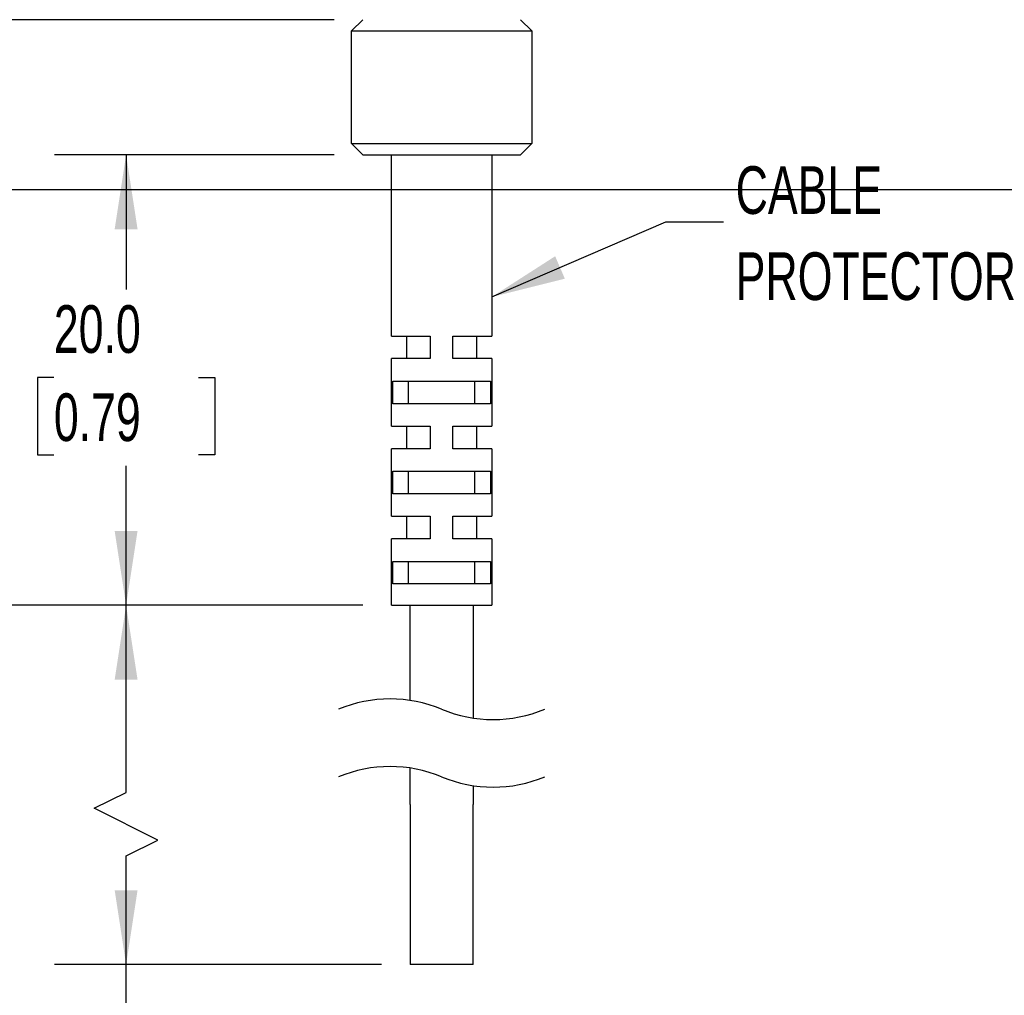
# Model space of a CAD drawing. Header units: millimetres. Extents: x 7 to 1365, y 7 to 1048.
# Tile 4 of 14: x 122 to 165, y 75 to 118. Entities that reach past the tile are written whole.
import ezdxf

# ---------------------------------------------------------------- set-up
doc = ezdxf.new("R2010")
doc.units = ezdxf.units.MM
doc.layers.add('DIMENSIONS', color=140, linetype='Continuous', lineweight=25)
doc.layers.add('TEXT', color=140, linetype='Continuous', lineweight=25)
doc.styles.add('SLDTEXTSTYLE0', font='TXT', dxfattribs={"width": 0.7})
doc.dimstyles.new('SLDDIMSTYLE0', dxfattribs={"dimtxt": 2.158008, "dimasz": 3.302, "dimexe": 0, "dimexo": 0.0625, "dimgap": 0.539502, "dimtad": 0, "dimtih": 1, "dimtoh": 1, "dimrnd": 1e-09, "dimzin": 12, "dimdsep": 46, "dimtxsty": 'SLDTEXTSTYLE0', "dimsah": 1, "dimcen": 0.09, "dimadec": 0, "dimazin": 3, "dimtfac": 1, "dimtofl": 0, "dimtmove": 0, "dimatfit": 3, "dimfxl": 0, "dimfrac": 2, "dimtolj": 1, "dimtzin": 12, "dimarcsym": 0})
doc.dimstyles.new('SLDDIMSTYLE1', dxfattribs={"dimtxt": 2.158008, "dimasz": 3.302, "dimexe": 0, "dimexo": 0.0625, "dimgap": 0.539502, "dimtad": 0, "dimtih": 1, "dimtoh": 1, "dimrnd": 1e-09, "dimzin": 4, "dimdsep": 46, "dimtxsty": 'SLDTEXTSTYLE0', "dimsah": 1, "dimcen": 0.09, "dimadec": 0, "dimazin": 1, "dimtfac": 1, "dimtofl": 0, "dimtmove": 0, "dimatfit": 3, "dimfxl": 0, "dimfrac": 2, "dimtolj": 1, "dimtzin": 12, "dimarcsym": 0})
doc.dimstyles.new('SLDDIMSTYLE2', dxfattribs={"dimtxt": 0.18, "dimasz": 3.302, "dimexe": 0, "dimexo": 0.0625, "dimgap": 0, "dimtad": 0, "dimtih": 1, "dimtoh": 1, "dimdec": 0, "dimrnd": 1e-09, "dimzin": 0, "dimdsep": 46, "dimtxsty": 'Standard', "dimsah": 1, "dimcen": 0.09, "dimadec": 0, "dimazin": 0, "dimtfac": 3.302, "dimtdec": 0, "dimtofl": 0, "dimtmove": 0, "dimatfit": 3, "dimfxl": 0, "dimfrac": 2, "dimtolj": 1, "dimtzin": 0, "dimarcsym": 0})

# ---------------------------------------------------------------- blocks, each defined once
blk = doc.blocks.new('_D')
at = {"layer": 'DIMENSIONS'}
for p, q in [((139.05, 143.832), (91.883, 143.832)), ((95.058, 143.832), (95.058, 124.265)), ((91.852, 120.352), (91.127, 120.352)), ((91.127, 120.352), (91.127, 116.922)), ((98.265, 120.352), (98.989, 120.352)), ((98.989, 120.352), (98.989, 116.922)), ((91.127, 116.922), (91.852, 116.922)), ((98.989, 116.922), (98.265, 116.922)), ((95.058, 92.18), (95.058, 116.439)), ((136.825, 92.18), (91.883, 92.18))]:
    blk.add_line(p, q, dxfattribs=at)
for points in [[(95.058, 143.832), (94.55, 140.53), (95.566, 140.53)], [(95.058, 92.18), (95.566, 95.482), (94.55, 95.482)]]:
    blk.add_solid(points, dxfattribs=at)
at = {"layer": 'DIMENSIONS', "char_height": 2.1167, "attachment_point": 1, "style": 'SLDTEXTSTYLE0'}
for s, insert in [('51.7', (91.852, 123.564)), ('2.03', (91.852, 119.651))]:
    blk.add_mtext(s, dxfattribs=dict(at, insert=insert))
blk = doc.blocks.new('_D_1')
at = {"layer": 'DIMENSIONS'}
for p, q in [((136.825, 92.18), (123.145, 92.18)), ((126.32, 83.874), (126.32, 92.18)), ((124.909, 83.168), (126.32, 83.874)), ((127.732, 81.757), (124.909, 83.168)), ((126.32, 81.052), (127.732, 81.757)), ((126.32, 76.23), (126.32, 81.052)), ((137.65, 76.23), (123.145, 76.23)), ((126.32, 65.546), (126.32, 76.23)), ((119.97, 65.546), (126.32, 65.546))]:
    blk.add_line(p, q, dxfattribs=at)
for points in [[(126.32, 92.18), (125.812, 88.878), (126.828, 88.878)], [(126.32, 76.23), (126.828, 79.532), (125.812, 79.532)]]:
    blk.add_solid(points, dxfattribs=at)
at = {"layer": 'DIMENSIONS', "attachment_point": 1, "style": 'SLDTEXTSTYLE0'}
for s, insert, char_height in [('6.5FT / 2M', (99.447, 69.989), 2.1167), ('CABLE LENGTH,', (95.794, 66.559), 2.11667), ('PIGTAIL', (101.401, 63.129), 2.1167)]:
    blk.add_mtext(s, dxfattribs=dict(at, insert=insert, char_height=char_height))
blk = doc.blocks.new('_D_2')
at = {"layer": 'DIMENSIONS'}
for p, q in [((135.55, 112.18), (123.145, 112.18)), ((126.32, 112.18), (126.32, 106.204)), ((123.114, 102.291), (122.389, 102.291)), ((122.389, 102.291), (122.389, 98.861)), ((129.527, 102.291), (130.251, 102.291)), ((130.251, 102.291), (130.251, 98.861)), ((122.389, 98.861), (123.114, 98.861)), ((130.251, 98.861), (129.527, 98.861)), ((126.32, 92.18), (126.32, 98.378)), ((136.825, 92.18), (123.145, 92.18))]:
    blk.add_line(p, q, dxfattribs=at)
for points in [[(126.32, 112.18), (125.812, 108.878), (126.828, 108.878)], [(126.32, 92.18), (126.828, 95.482), (125.812, 95.482)]]:
    blk.add_solid(points, dxfattribs=at)
at = {"layer": 'DIMENSIONS', "char_height": 2.1167, "attachment_point": 1, "style": 'SLDTEXTSTYLE0'}
for s, insert in [('20.0', (123.114, 105.503)), ('0.79', (123.114, 101.59))]:
    blk.add_mtext(s, dxfattribs=dict(at, insert=insert))
blk = doc.blocks.new('_D_3')
at = {"layer": 'DIMENSIONS'}
for p, q in [((135.55, 118.18), (112.519, 118.18)), ((115.694, 118.18), (115.694, 109.627)), ((112.488, 105.715), (111.763, 105.715)), ((111.763, 105.715), (111.763, 102.285)), ((118.9, 105.715), (119.625, 105.715)), ((119.625, 105.715), (119.625, 102.285)), ((111.763, 102.285), (112.488, 102.285)), ((119.625, 102.285), (118.9, 102.285)), ((115.694, 92.18), (115.694, 101.802)), ((136.825, 92.18), (112.519, 92.18))]:
    blk.add_line(p, q, dxfattribs=at)
for points in [[(115.694, 118.18), (115.186, 114.878), (116.202, 114.878)], [(115.694, 92.18), (116.202, 95.482), (115.186, 95.482)]]:
    blk.add_solid(points, dxfattribs=at)
at = {"layer": 'DIMENSIONS', "char_height": 2.1167, "attachment_point": 1, "style": 'SLDTEXTSTYLE0'}
for s, insert in [('26.0', (112.488, 108.926)), ('1.02', (112.488, 105.013))]:
    blk.add_mtext(s, dxfattribs=dict(at, insert=insert))
blk = doc.blocks.new('_D_4')
at = {"layer": 'DIMENSIONS'}
for p, q in [((137.35, 143.132), (102.753, 143.132)), ((105.928, 143.132), (105.928, 119.375)), ((102.721, 115.462), (101.997, 115.462)), ((101.997, 115.462), (101.997, 112.032)), ((109.134, 115.462), (109.859, 115.462)), ((109.859, 115.462), (109.859, 112.032)), ((101.997, 112.032), (102.721, 112.032)), ((109.859, 112.032), (109.134, 112.032)), ((105.928, 92.18), (105.928, 111.549)), ((136.825, 92.18), (102.753, 92.18))]:
    blk.add_line(p, q, dxfattribs=at)
for points in [[(105.928, 143.132), (105.42, 139.83), (106.436, 139.83)], [(105.928, 92.18), (106.436, 95.482), (105.42, 95.482)]]:
    blk.add_solid(points, dxfattribs=at)
at = {"layer": 'DIMENSIONS', "char_height": 2.1167, "attachment_point": 1, "style": 'SLDTEXTSTYLE0'}
for s, insert in [('51.0', (102.721, 118.674)), ('2.01', (102.721, 114.761))]:
    blk.add_mtext(s, dxfattribs=dict(at, insert=insert))

msp = doc.modelspace()

# ---------------------------------------------------------------- linework, layer by layer
for p, q in [((136.32, 117.68), (136.82, 118.18)), ((143.82, 118.18), (144.32, 117.68)), ((136.32, 117.68), (144.32, 117.68)), ((136.32, 112.68), (136.32, 117.68)), ((144.32, 117.68), (144.32, 112.68)), ((136.32, 112.68), (144.32, 112.68)), ((136.82, 112.18), (136.32, 112.68)), ((144.32, 112.68), (143.82, 112.18)), ((136.82, 112.18), (143.82, 112.18)), ((138.095, 104.132), (138.095, 112.18)), ((142.545, 112.18), (142.545, 104.132)), ((138.095, 104.132), (139.82, 104.132)), ((138.77, 104.132), (138.77, 103.132)), ((139.82, 104.132), (139.82, 103.132)), ((140.82, 104.132), (142.545, 104.132)), ((140.82, 103.132), (140.82, 104.132)), ((141.87, 104.132), (141.87, 103.132)), ((138.095, 100.132), (138.095, 103.132)), ((139.82, 103.132), (138.095, 103.132)), ((142.545, 103.132), (140.82, 103.132)), ((142.545, 103.132), (142.545, 100.132)), ((138.152, 102.132), (142.488, 102.132)), ((138.152, 101.132), (138.152, 102.132)), ((138.853, 101.132), (138.853, 102.132)), ((141.788, 102.132), (141.788, 101.132)), ((142.488, 102.132), (142.488, 101.132)), ((142.488, 101.132), (138.152, 101.132)), ((138.095, 100.132), (139.82, 100.132)), ((138.77, 100.132), (138.77, 99.132)), ((139.82, 100.132), (139.82, 99.132)), ((140.82, 100.132), (142.545, 100.132)), ((140.82, 99.132), (140.82, 100.132)), ((141.87, 100.132), (141.87, 99.132)), ((138.095, 96.132), (138.095, 99.132)), ((139.82, 99.132), (138.095, 99.132)), ((142.545, 99.132), (140.82, 99.132)), ((142.545, 99.132), (142.545, 96.132)), ((138.152, 98.132), (142.488, 98.132)), ((138.152, 97.132), (138.152, 98.132)), ((138.853, 97.132), (138.853, 98.132)), ((141.788, 98.132), (141.788, 97.132)), ((142.488, 98.132), (142.488, 97.132)), ((142.488, 97.132), (138.152, 97.132)), ((138.095, 96.132), (139.82, 96.132)), ((138.77, 96.132), (138.77, 95.132)), ((139.82, 96.132), (139.82, 95.132)), ((140.82, 96.132), (142.545, 96.132)), ((140.82, 95.132), (140.82, 96.132)), ((141.87, 96.132), (141.87, 95.132)), ((138.095, 92.18), (138.095, 95.132)), ((139.82, 95.132), (138.095, 95.132)), ((142.545, 95.132), (140.82, 95.132)), ((142.545, 95.132), (142.545, 92.18)), ((138.152, 94.132), (142.488, 94.132)), ((138.152, 93.132), (138.152, 94.132)), ((138.853, 93.132), (138.853, 94.132)), ((141.788, 94.132), (141.788, 93.132)), ((142.488, 94.132), (142.488, 93.132)), ((142.488, 93.132), (138.152, 93.132)), ((138.095, 92.18), (142.545, 92.18)), ((138.92, 87.956), (138.92, 92.18)), ((141.72, 92.18), (141.72, 87.174)), ((138.92, 83.342), (138.92, 84.956)), ((141.72, 84.174), (141.72, 83.342)), ((138.92, 83.332), (138.92, 76.23)), ((141.72, 76.23), (141.72, 83.332)), ((141.72, 76.23), (138.92, 76.23))]:
    msp.add_line(p, q)
at = {"layer": 'DIMENSIONS', "color": 140}
for centre, start, end in [((138.033, 82.075), 67.3801, 112.6199), ((142.608, 93.055), 247.3801, 292.6199), ((138.033, 79.075), 67.3801, 112.6199), ((142.608, 90.055), 247.3801, 292.6199)]:
    msp.add_arc(centre, 5.947, start, end, dxfattribs=at)
at = {"layer": 'TEXT'}
msp.add_line((1365.25, 110.631), (31.75, 110.631), dxfattribs=at)

# ---------------------------------------------------------------- texts
at = {"layer": 'DIMENSIONS', "char_height": 2.1167, "attachment_point": 1, "style": 'SLDTEXTSTYLE0'}
for s, insert in [('CABLE', (153.372, 111.673)), ('PROTECTOR', (153.372, 107.851))]:
    msp.add_mtext(s, dxfattribs=dict(at, insert=insert))

# ---------------------------------------------------------------- dimensions: what is measured, and where the dimension line sits
at = {"layer": 'DIMENSIONS'}
for base, p1, p2, dimstyle, picture, middle in [((95.058, 92.18), (140.32, 143.832), (138.095, 92.18), 'SLDDIMSTYLE0', '_D', (95.058, 120.352)), ((105.928, 143.132), (138.095, 92.18), (138.62, 143.132), 'SLDDIMSTYLE1', '_D_4', (105.928, 115.462)), ((115.694, 118.18), (138.095, 92.18), (136.82, 118.18), 'SLDDIMSTYLE1', '_D_3', (115.694, 105.715)), ((126.32, 112.18), (138.095, 92.18), (136.82, 112.18), 'SLDDIMSTYLE1', '_D_2', (126.32, 102.291))]:
    dim = msp.add_linear_dim(base=base, p1=p1, p2=p2, angle=90, dimstyle=dimstyle, dxfattribs=at)
    dim.commit()
    dim.dimension.update_dxf_attribs({"geometry": picture, "text_midpoint": middle, "dimtype": 160})
dim = msp.add_linear_dim(base=(126.32, 92.18), p1=(138.92, 76.23), p2=(138.095, 92.18), angle=90, text='6.5FT / 2M\\PCABLE LENGTH,\\PPIGTAIL', dimstyle='SLDDIMSTYLE0', dxfattribs=at)
dim.commit()
dim.dimension.update_dxf_attribs({"geometry": '_D_1', "text_midpoint": (126.32, 65.546), "dimtype": 160})

# ---------------------------------------------------------------- leaders
msp.add_leader([(142.545, 105.869), (150.276, 109.21), (152.828, 109.21)], dimstyle='SLDDIMSTYLE2', dxfattribs=at)

doc.saveas('drawing.dxf')
